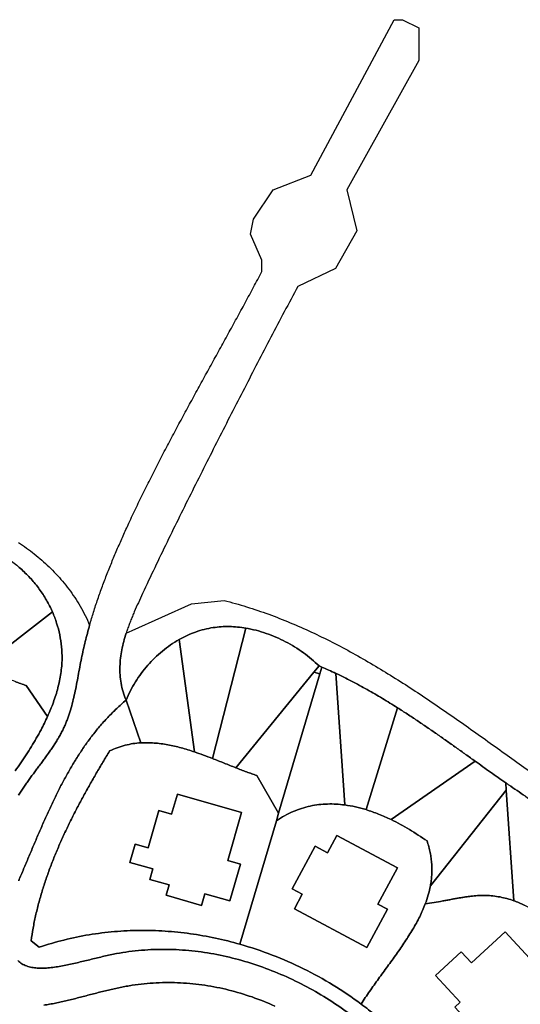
# Model space of a CAD drawing. Header units: millimetres. Extents: x -96818 to 270234, y -28968 to 336819.
# Tile 5 of 7: x 39142 to 136556, y 145245 to 336819. Entities that reach past the tile are written whole.
import ezdxf

# ---------------------------------------------------------------- set-up
doc = ezdxf.new("R2010")
doc.units = ezdxf.units.MM
for name, color, linetype in [('02_CHALETS', 7, 'Continuous'), ('03_SHARED_CURVES', 7, 'Continuous'), ('REGION_HOLES', 7, 'Continuous')]:
    doc.layers.add(name, color=color, linetype=linetype)

msp = doc.modelspace()

# ---------------------------------------------------------------- linework, layer by layer
at = {"layer": '02_CHALETS'}
for points in [[(69821, 186118), (82306, 182538), (79639, 173235), (82105, 172528), (80049, 165361), (75180, 166757), (74527, 164482), (67613, 166465), (68196, 168498), (64496, 169559), (65073, 171572), (60574, 172863), (61586, 176392), (64132, 175662), (66224, 182957), (68710, 182244)], [(100863, 178118), (112653, 171810), (108864, 164727), (110706, 163741), (106718, 156287), (92589, 163846), (94111, 166692), (92185, 167722), (96629, 176027), (99051, 174731)], [(127084, 153287), (133627, 159334), (143094, 149090), (139365, 145643), (141046, 143823), (132169, 135619), (123789, 144686), (124832, 145650), (120035, 150840), (125056, 155481)]]:
    msp.add_lwpolyline(points, close=True, dxfattribs=at)
at = {"layer": '03_SHARED_CURVES'}
for points in [[(38940, 185937, -0.0079965), (39934, 187471, -0.0043617), (40459, 188240, -0.0032641), (40995, 189000, -0.0026698), (41535, 189746, -0.0015214), (42081, 190488, -0.0009216), (42625, 191218, 0.000278), (43169, 191948, 0.0008846), (43706, 192671, 0.0021434), (44238, 193396, 0.0027583), (44756, 194118, 0.0040811), (45265, 194847, 0.0047054), (45754, 195576, 0.0060809), (46228, 196315, 0.0067145), (46678, 197059, 0.0080991), (47106, 197816, 0.0087386), (47506, 198582, 0.0100414), (47877, 199363, 0.0096924), (48205, 200129, 0.0085502), (48504, 200906, 0.0080178), (48779, 201698, 0.0068505), (49031, 202498, 0.0121183), (49479, 204137, 0.0076713), (49861, 205792, 0.0056598), (50205, 207482, 0.0015872), (50524, 209177, -0.000377), (50840, 210881, -0.00435), (51173, 212582, -0.0100332), (51902, 215817, -0.0090515), (52755, 219021, -0.006847), (53517, 221559, -0.0061375), (54345, 224076, -0.0057745), (55233, 226574, -0.0050341), (56174, 229052, -0.0046722), (57167, 231518, -0.0039249), (58201, 233966, -0.003565), (59276, 236407, -0.0028246), (60382, 238834, -0.0032995), (61851, 241956, -0.0028376), (63358, 245060, -0.0026215), (64905, 248159, -0.0021751), (66482, 251244, -0.0019611), (68089, 254323, -0.0015273), (69717, 257391, -0.0013146), (71364, 260453, -0.0008889), (73024, 263508, -0.000677), (74694, 266556, -0.000254), (76369, 269601, -0.0000421), (78042, 272638, 0.000384), (79713, 275677, 0.0005966), (81371, 278706, 0.001032), (83020, 281741, 0.0012462), (84645, 284765, 0.0016969), (86252, 287800), (86252, 290028), (84024, 295121), (84661, 297985), (88481, 303715), (95802, 306580), (112035, 336819), (113627, 336819), (116810, 335227), (116810, 328861), (102804, 303715), (104714, 295757), (100576, 288436), (93255, 284935, 0.0013839), (88030, 275027, 0.0015513), (82864, 265089, 0.0016136), (77769, 255135, 0.0016951), (72740, 245147, 0.0009944), (70264, 240162, 0.0015971), (67813, 235165, 0.0019007), (65410, 230175, 0.0025837), (63051, 225164, 0.0018549), (62233, 223385, 0.0055612), (61442, 221595, 0.0034722), (61068, 220705, 0.0044926), (60708, 219810, 0.0049588), (60370, 218920, 0.0060638), (60051, 218023, 0.0020985), (59952, 217730, 0.002224), (59856, 217436, 0.0130264), (59387, 215842, 0.0169548), (59016, 214223, 0.0186502), (58764, 212612, 0.0223181), (58646, 210987, 0.0240756), (58679, 209346, 0.0259907), (58876, 207716, 0.0275896), (59265, 206034, 0.0263477), (59833, 204403, 0.0148934), (58013, 202788, 0.0142319), (56291, 201070, 0.0135109), (54693, 199289, 0.0123216), (53190, 197428, 0.0115836), (51782, 195504, 0.0101057), (50460, 193521, 0.00937), (49209, 191479, 0.0077981), (48030, 189395, 0.0070741), (46903, 187258, 0.0055234), (45830, 185093, 0.0048133), (44792, 182885, 0.0033289), (43790, 180661, 0.0026306), (42807, 178405, 0.001211), (41841, 176143, 0.0005204), (40876, 173862, -0.0008588), (39911, 171583, 0.0001964), (39423, 170436, 0.0034067), (38943, 169285, 0.005012)], [(38914, 235118, -0.0096539), (40469, 234025, -0.0102245), (41983, 232869, -0.0112961), (43445, 231650, -0.0118799), (44857, 230356, -0.0128144), (46204, 228994, -0.0134032), (47495, 227544, -0.0140538), (48704, 226026, -0.0146334), (49852, 224402, -0.0148489), (50902, 222713, -0.0154015), (51885, 220895, -0.0150816), (52755, 219021, 0.0090515), (51902, 215817, 0.0100332), (51173, 212582, 0.00435), (50840, 210881, 0.000377), (50524, 209177, -0.0015872), (50205, 207482, -0.0056598), (49861, 205792, -0.0076713), (49479, 204137, -0.0121183), (49031, 202498, -0.0068505), (48779, 201698, -0.0080178), (48504, 200906, -0.0085502), (48205, 200129, -0.0096924), (47877, 199363, -0.0100414), (47506, 198582, -0.0087386), (47106, 197816, -0.0080991), (46678, 197059, -0.0067145), (46228, 196315, -0.0060809), (45754, 195576, -0.0047054), (45265, 194847, -0.0040811), (44756, 194118, -0.0027583), (44238, 193396, -0.0021434), (43706, 192671, -0.0008846), (43169, 191948, -0.000278), (42625, 191218, 0.0009216), (42081, 190488, 0.0015214), (41535, 189746, 0.0026698), (40995, 189000, 0.0032641), (40459, 188240, 0.0043617), (39934, 187471, 0.0079965), (38940, 185937, 0.0039842)], [(38273, 190667, 0.0046588), (39353, 192219, 0.0053129), (40403, 193793, 0.0066465), (41415, 195391, 0.0073132), (42380, 197013, 0.0086897), (43292, 198666, 0.0071075), (43947, 199946, 0.0081045), (44562, 201245, 0.0089805), (45154, 202613, 0.0102949), (45692, 204002, 0.0108594), (46164, 205393, 0.0124046), (46572, 206804, 0.0130248), (46901, 208212, 0.0147315), (47152, 209635, 0.0154124), (47314, 211052, 0.0170886), (47385, 212477, 0.0283157), (47287, 214817, 0.026803), (46933, 217133, 0.0261585), (46336, 219399, 0.0252751), (45509, 221592, 0.0274031), (44357, 223882, 0.0275474), (42961, 226033, 0.0136095), (42181, 227042, 0.0127402), (41349, 228009, 0.0123226), (40465, 228938, 0.0113055), (39537, 229824, 0.0109055), (38560, 230678, 0.0098569)], [(38943, 169285, -0.0034067), (39423, 170436, -0.0001964), (39911, 171583, 0.0008588), (40876, 173862, -0.0005204), (41841, 176143, -0.001211), (42807, 178405, -0.0026306), (43790, 180661, -0.0033289), (44792, 182885, -0.0048133), (45830, 185093, -0.0055234), (46903, 187258, -0.0070741), (48030, 189395, -0.0077981), (49209, 191479, -0.00937), (50460, 193521, -0.0101057), (51782, 195504, -0.0115836), (53190, 197428, -0.0123216), (54693, 199289, -0.0135109), (56291, 201070, -0.0142319), (58013, 202788, -0.0148934), (59833, 204403, -0.0263477), (59265, 206034, -0.0275896), (58876, 207716, -0.0259907), (58679, 209346, -0.0240756), (58646, 210987, -0.0223181), (58764, 212612, -0.0186502), (59016, 214223, -0.0169548), (59387, 215842, -0.0130264), (59856, 217436), (61032, 217968), (72565, 223183), (78931, 223820, -0.0130362), (83297, 222585, -0.0120209), (87595, 221134, -0.0113489), (91794, 219494, -0.0100655), (95918, 217676, -0.0093938), (99974, 215696, -0.0080048), (103958, 213576, -0.0073419), (107896, 211323, -0.0059505), (111773, 208966, -0.0052988), (115620, 206507, -0.0039504), (119422, 203978, -0.0033084), (123205, 201380, -0.0020073), (126961, 198741, -0.0013716), (130709, 196070, -0.0000976), (134450, 193389, 0.0005362), (138191, 190711, 0.0018135)], [(38241, 208059, 0.0067151), (39322, 207646, 0.0092644), (40416, 207268), (44562, 201245, -0.0081045), (43947, 199946, -0.0071075), (43292, 198666, -0.0086897), (42380, 197013, -0.0073132), (41415, 195391, -0.0066465), (40403, 193793, -0.0053129), (39353, 192219, -0.0046588), (38273, 190667, -0.0033723)], [(145805, 185354, -0.0000175), (147735, 184012, -0.0006554)], [(108419, 143076, 0.0125132), (105585, 145293, -0.0058127), (106395, 146538, -0.0042259), (107229, 147766, -0.0034895), (108087, 148989, -0.0020032), (108959, 150202, -0.0012767), (109838, 151410, 0.0001807), (110720, 152615, 0.0009082), (111593, 153813, 0.0024214), (112458, 155017, 0.0031615), (113296, 156213, 0.0048172), (114116, 157421, 0.0055819), (114894, 158622, 0.0074551), (115640, 159842, 0.0082564), (116330, 161054, 0.0103779), (116974, 162291, 0.011226), (117550, 163523, 0.0135219), (118063, 164782, 0.005338), (119766, 165054, 0.0028317), (121463, 165353, 0.000679), (122240, 165495, -0.0002609), (123016, 165639, -0.0007563), (123752, 165773, -0.001908), (124488, 165903, -0.0024281), (125190, 166021, -0.0037709), (125894, 166130, -0.0043104), (126569, 166224, -0.0057868), (127247, 166304, -0.0063374), (127902, 166365, -0.0078347), (128559, 166408, -0.008383), (129203, 166429, -0.0097239), (129846, 166426, -0.0215338), (131233, 166334, -0.0205678), (132607, 166126, -0.0199548), (133965, 165806, -0.0183473), (135295, 165383, -0.0138037), (136317, 164984, -0.0127252), (137316, 164531, -0.0124376)], [(104486, 142503, 0.0187466), (100410, 145428, 0.0188169), (96127, 148038, 0.0189431), (91673, 150311, 0.0196107), (87058, 152233, 0.0199297), (82343, 153773, 0.0211228), (77519, 154921, 0.0216479), (72655, 155646, 0.0231625), (67748, 155933, 0.0118371), (65297, 155905, 0.0122111), (62850, 155758, 0.0124128), (60409, 155491, 0.012733), (57984, 155102, 0.0060022), (56757, 154858, 0.0039237), (55535, 154589, 0.0029096), (54308, 154301, 0.0008638), (53083, 154004, -0.000141), (51848, 153703, -0.0021156), (50611, 153407, -0.0031108), (49357, 153122, -0.0049853), (48100, 152856, -0.0064064), (46841, 152620, -0.0112647), (45574, 152429, -0.0065666), (44957, 152358, -0.0083079), (44337, 152306, -0.0089591), (43740, 152276, -0.0112893), (43143, 152270, -0.0120316), (42575, 152291, -0.015135), (42009, 152343, -0.0160115), (41479, 152425, -0.0199135), (40956, 152545, -0.020976), (40471, 152699, -0.0251609), (40002, 152898, -0.026414), (39569, 153136, -0.0293745), (39165, 153420, -0.0293619), (38794, 153754, -0.025733)], [(38794, 153754, 0.0293619), (39165, 153420, 0.0293745), (39569, 153136, 0.026414), (40002, 152898, 0.0251609), (40471, 152699, 0.020976), (40956, 152545, 0.0199135), (41479, 152425, 0.0160115), (42009, 152343, 0.015135), (42575, 152291, 0.0120316), (43143, 152270, 0.0112893), (43740, 152276, 0.0089591), (44337, 152306, 0.0083079), (44957, 152358, 0.0065666), (45574, 152429, 0.0112647), (46841, 152620, 0.0064064), (48100, 152856, 0.0049853), (49357, 153122, 0.0031108), (50611, 153407, 0.0021156), (51848, 153703, 0.000141), (53083, 154004, -0.0008638), (54308, 154301, -0.0029096), (55535, 154589, -0.0039237), (56757, 154858, -0.0060022), (57984, 155102, -0.012733), (60409, 155491, -0.0124128), (62850, 155758, -0.0122111), (65297, 155905, -0.0118371), (67748, 155933, -0.0231625), (72655, 155646, -0.0216479), (77519, 154921, -0.0211228), (82343, 153773, -0.0199297), (87058, 152233, -0.0196107), (91673, 150311, -0.0189431), (96127, 148038, -0.0188169), (100410, 145428, -0.0187466), (104486, 142503, -0.0188071)], [(43824, 145067, 0.0063108), (44964, 145257, 0.0056942), (46107, 145477, 0.0044042), (47245, 145719, 0.0037959), (48386, 145982, 0.0025463), (49524, 146259, 0.0019449), (50666, 146548, 0.0007321), (51806, 146844, 0.0001348), (52951, 147142, -0.0010576), (54095, 147438, -0.0016537), (55243, 147728, -0.0028442), (56394, 148009, -0.003442), (57549, 148274, -0.0046408), (58707, 148521, -0.0052421), (59871, 148745, -0.0064414), (61039, 148942, -0.0132831), (63374, 149242, -0.0128581), (65722, 149418, -0.0127007), (68083, 149475, -0.0123495), (70444, 149414, -0.0243467), (75164, 148943, -0.0235616), (79817, 148023, -0.0234378), (84370, 146668, -0.0236007), (88776, 144892, -0.02382)]]:
    msp.add_lwpolyline(points, format="xyb", dxfattribs=at)
for points in [[(44357, 223882, -0.0274031), (45509, 221592), (31742, 210901, 0.0071482), (30322, 211488, 0.0102263), (28883, 212025, 0.0116525), (27450, 212489, 0.0150913), (25995, 212877), (35407, 233020, -0.0084732), (36491, 232274, -0.0094775), (37549, 231490, -0.0098569), (38560, 230678, -0.0109055), (39537, 229824, -0.0113055), (40465, 228938, -0.0123226), (41349, 228009, -0.0127402), (42181, 227042, -0.0136095), (42961, 226033, -0.0275474)], [(45154, 202613, -0.0089805), (44562, 201245), (40416, 207268, -0.0092644), (39322, 207646, -0.0067151), (38241, 208059, -0.0056059), (37153, 208506, -0.0032991), (36074, 208972, -0.0022206), (34991, 209454, -0.0000494), (33910, 209941, 0.0010203), (32828, 210425, 0.0032037), (31742, 210901), (45509, 221592, -0.0252751), (46336, 219399, -0.0261585), (46933, 217133, -0.026803), (47287, 214817, -0.0283157), (47385, 212477, -0.0170886), (47314, 211052, -0.0154124), (47152, 209635, -0.0147315), (46901, 208212, -0.0130248), (46572, 206804, -0.0124046), (46164, 205393, -0.0108594), (45692, 204002, -0.0102949)], [(83128, 218437), (76633, 193081, 0.0043734), (74894, 193738, 0.0074132), (73141, 194354), (70146, 216201, -0.0209776), (71731, 217009, -0.0224486), (73381, 217677, -0.0230574), (75071, 218188, -0.0245586), (76801, 218535, -0.0218262), (78370, 218702, -0.0200299), (79948, 218736, -0.0193637), (81543, 218646, -0.0177096)], [(76633, 193081), (83128, 218437, -0.021578), (85126, 218012, -0.0196781), (87082, 217424, -0.0191243), (89003, 216680, -0.0182265), (90862, 215794, -0.0179113), (92640, 214784, -0.0180924), (94341, 213649, -0.0180047), (95915, 212425, -0.0193968), (97393, 211087), (96387, 209857), (81192, 191266, -0.0013908), (80065, 191715, 0.000064), (78939, 192167, 0.0007555), (77787, 192627, 0.0021013)], [(68477, 215159, -0.0224311), (70146, 216201), (73141, 194354, 0.0064189), (71851, 194768, 0.008265), (70549, 195143, 0.0091398), (69251, 195469, 0.0112504), (67941, 195742, 0.0121839), (66641, 195949, 0.0145136), (65331, 196087, 0.0155159), (64033, 196146, 0.017806), (62735, 196117), (59833, 204403, -0.0212771), (60672, 206229, -0.0205781), (61662, 207978, -0.0203487), (62789, 209638, -0.0202872), (64048, 211201, -0.0202831), (65419, 212647, -0.0209125), (66904, 213975, -0.0211416)], [(97932, 210859, -0.0045147), (99293, 210260, -0.0042925), (100643, 209638), (102404, 184032, 0.0191069), (100725, 184192, 0.0212771), (99039, 184217, 0.0223125), (97351, 184093, 0.0235887), (95682, 183816, 0.024629), (93995, 183366, 0.0242698), (92360, 182753, 0.0252148), (90687, 181929, 0.0230353), (89101, 180947), (89533, 182411), (97544, 209545)], [(97393, 211087, -0.0009086), (97663, 210973, -0.0009006), (97932, 210859), (97544, 209545), (96387, 209857)], [(82233, 190860, -0.0019859), (81192, 191266), (96387, 209857), (97544, 209545), (89533, 182411), (85297, 189761, -0.006156), (84284, 190102, -0.0042134), (83278, 190465, -0.0035353)], [(100643, 209638, -0.0094879), (103728, 208111, -0.0081335), (106758, 206477, -0.0073921), (109725, 204755, -0.0059346), (112646, 202955), (106539, 183117, 0.0200473), (104490, 183661, 0.0214371), (102404, 184032)], [(112646, 202955, -0.0035575), (114577, 201713, -0.0028937), (116492, 200447, -0.0025635), (118394, 199158, -0.0019001), (120285, 197853, -0.0015707), (122169, 196534, -0.0009102), (124046, 195205, -0.0005812), (125920, 193869, 0.0000768), (127793, 192532), (111404, 181178, 0.0082868), (110207, 181733, 0.0092562), (108990, 182247, 0.009643), (107773, 182707, 0.0107687), (106539, 183117)], [(82011, 156932, 0.0172217), (77220, 158123, 0.0177334), (72357, 158978, 0.0180381), (67447, 159482, 0.0187188), (62513, 159624, 0.0191405), (57568, 159393, 0.0198348), (52657, 158776, 0.0203667), (47759, 157757, 0.0208437), (42962, 156338), (41371, 157612, -0.0112584), (41754, 160049, -0.0103547), (42242, 162468, -0.0099425), (42831, 164878, -0.0090079), (43511, 167264, -0.0086113), (44280, 169644, -0.0077052), (45127, 171996, -0.0073246), (46051, 174341, -0.006478), (47040, 176660, -0.0061118), (48093, 178967, -0.005334), (49199, 181250, -0.0049799), (50356, 183517, -0.0042659), (51554, 185762, -0.0039212), (52789, 187986, -0.0032568), (54055, 190192, -0.0029181), (55341, 192370, -0.0022831), (56650, 194535, -0.0265142), (58126, 195173, -0.0265841), (59661, 195651, -0.0250594), (61187, 195958, -0.0227597), (62735, 196117, -0.017806), (64033, 196146, -0.0155159), (65331, 196087, -0.0145136), (66641, 195949, -0.0121839), (67941, 195742, -0.0112504), (69251, 195469, -0.0091398), (70549, 195143, -0.008265), (71851, 194768, -0.0064189), (73141, 194354, -0.0074132), (74894, 193738, -0.0043734), (76633, 193081, -0.0021013), (77787, 192627, -0.0007555), (78939, 192167, -0.000064), (80065, 191715, 0.0013908), (81192, 191266, 0.0019859), (82233, 190860, 0.0035353), (83278, 190465, 0.0042134), (84284, 190102, 0.006156), (85297, 189761), (89533, 182411), (89101, 180947)], [(127793, 192532, 0.0007864), (130745, 190432, 0.0024147), (133710, 188352), (133808, 186930), (119055, 168290, 0.0147742), (119219, 169335, 0.0155988), (119318, 170389, 0.0161441), (119352, 171465, 0.0163309), (119315, 172540, 0.0168355), (119204, 173651, 0.016275), (119019, 174751, 0.0167211), (118747, 175900, 0.0154818), (118401, 177028, 0.0077856), (116708, 178164, 0.0091997), (114978, 179241, 0.0099777), (113212, 180249, 0.011855), (111404, 181178)], [(133710, 188352, 0.000279), (134000, 188150, 0.0002945), (134290, 187949, 0.0028355), (137550, 185724, 0.0008381), (140825, 183522, -0.0001604), (144108, 181322, -0.0021474), (147382, 179106), (141120, 162230, 0.0106136), (140214, 162864, 0.010868), (139281, 163459, 0.0113841), (138311, 164019, 0.0124376), (137316, 164531, 0.0127252), (136317, 164984, 0.0138037), (135295, 165383), (133808, 186930)], [(133808, 186930), (135295, 165383, 0.0183473), (133965, 165806, 0.0199548), (132607, 166126, 0.0205678), (131233, 166334, 0.0215338), (129846, 166426, 0.0097239), (129203, 166429, 0.008383), (128559, 166408, 0.0078347), (127902, 166365, 0.0063374), (127247, 166304, 0.0057868), (126569, 166224, 0.0043104), (125894, 166130, 0.0037709), (125190, 166021, 0.0024281), (124488, 165903, 0.001908), (123752, 165773, 0.0007563), (123016, 165639, 0.0002609), (122240, 165495, -0.000679), (121463, 165353, -0.0028317), (119766, 165054, -0.005338), (118063, 164782, 0.0205265), (118636, 166514, 0.0234042), (119055, 168290)], [(105585, 145293, 0.0226821), (100115, 148983, 0.0223326), (94336, 152167, 0.0223927), (88281, 154828, 0.0227622), (82011, 156932), (89101, 180947, -0.0230353), (90687, 181929, -0.0252148), (92360, 182753, -0.0242698), (93995, 183366, -0.024629), (95682, 183816, -0.0235887), (97351, 184093, -0.0223125), (99039, 184217, -0.0212771), (100725, 184192, -0.0191069), (102404, 184032, -0.0214371), (104490, 183661, -0.0200473), (106539, 183117, -0.0107687), (107773, 182707, -0.009643), (108990, 182247, -0.0092562), (110207, 181733, -0.0082868), (111404, 181178, -0.011855), (113212, 180249, -0.0099777), (114978, 179241, -0.0091997), (116708, 178164, -0.0077856), (118401, 177028, -0.0154818), (118747, 175900, -0.0167211), (119019, 174751, -0.016275), (119204, 173651, -0.0168355), (119315, 172540, -0.0163309), (119352, 171465, -0.0161441), (119318, 170389, -0.0155988), (119219, 169335, -0.0147742), (119055, 168290, -0.0234042), (118636, 166514, -0.0205265), (118063, 164782, -0.0135219), (117550, 163523, -0.011226), (116974, 162291, -0.0103779), (116330, 161054, -0.0082564), (115640, 159842, -0.0074551), (114894, 158622, -0.0055819), (114116, 157421, -0.0048172), (113296, 156213, -0.0031615), (112458, 155017, -0.0024214), (111593, 153813, -0.0009082), (110720, 152615, -0.0001807), (109838, 151410, 0.0012767), (108959, 150202, 0.0020032), (108087, 148989, 0.0034895), (107229, 147766, 0.0042259), (106395, 146538, 0.0058127)]]:
    msp.add_lwpolyline(points, format="xyb", close=True, dxfattribs=at)
at = {"layer": 'REGION_HOLES'}
for points in [[(137550, 185724, -0.0028355), (134290, 187949, -0.0002945), (134000, 188150, -0.000279), (133710, 188352, -0.0024147), (130745, 190432, -0.0007864), (127793, 192532, -0.0000768), (125920, 193869, 0.0005812), (124046, 195205, 0.0009102), (122169, 196534, 0.0015707), (120285, 197853, 0.0019001), (118394, 199158, 0.0025635), (116492, 200447, 0.0028937), (114577, 201713, 0.0035575), (112646, 202955, 0.0059346), (109725, 204755, 0.0073921), (106758, 206477, 0.0081335), (103728, 208111, 0.0094879), (100643, 209638, 0.0042925), (99293, 210260, 0.0045147), (97932, 210859, 0.0009006), (97663, 210973, 0.0009086), (97393, 211087, 0.0193968), (95915, 212425, 0.0180047), (94341, 213649, 0.0180924), (92640, 214784, 0.0179113), (90862, 215794, 0.0182265), (89003, 216680, 0.0191243), (87082, 217424, 0.0196781), (85126, 218012, 0.021578), (83128, 218437, 0.0177096), (81543, 218646, 0.0193637), (79948, 218736, 0.0200299), (78370, 218702, 0.0218262), (76801, 218535, 0.0245586), (75071, 218188, 0.0230574), (73381, 217677, 0.0224486), (71731, 217009, 0.0209776), (70146, 216201, 0.0224311), (68477, 215159, 0.0211416), (66904, 213975, 0.0209125), (65419, 212647, 0.0202831), (64048, 211201, 0.0202872), (62789, 209638, 0.0203487), (61662, 207978, 0.0205781), (60672, 206229, 0.0212771), (59833, 204403), (62735, 196117, 0.0227597), (61187, 195958, 0.0250594), (59661, 195651, 0.0265841), (58126, 195173, 0.0265142), (56650, 194535, 0.0022831), (55341, 192370, 0.0029181), (54055, 190192, 0.0032568), (52789, 187986, 0.0039212), (51554, 185762, 0.0042659), (50356, 183517, 0.0049799), (49199, 181250, 0.005334), (48093, 178967, 0.0061118), (47040, 176660, 0.006478), (46051, 174341, 0.0073246), (45127, 171996, 0.0077052), (44280, 169644, 0.0086113), (43511, 167264, 0.0090079), (42831, 164878, 0.0099425), (42242, 162468, 0.0103547), (41754, 160049, 0.0112584), (41371, 157612), (42962, 156338, -0.0208437), (47759, 157757, -0.0203667), (52657, 158776, -0.0198348), (57568, 159393, -0.0191405), (62513, 159624, -0.0187188), (67447, 159482, -0.0180381), (72357, 158978, -0.0177334), (77220, 158123, -0.0172217), (82011, 156932, -0.0227622), (88281, 154828, -0.0223927), (94336, 152167, -0.0223326), (100115, 148983, -0.0226821), (105585, 145293, -0.0125132), (108419, 143076, -0.01278)], [(88776, 144892, 0.0236007), (84370, 146668, 0.0234378), (79817, 148023, 0.0235616), (75164, 148943, 0.0243467), (70444, 149414, 0.0123495), (68083, 149475, 0.0127007), (65722, 149418, 0.0128581), (63374, 149242, 0.0132831), (61039, 148942, 0.0064414), (59871, 148745, 0.0052421), (58707, 148521, 0.0046408), (57549, 148274, 0.003442), (56394, 148009, 0.0028442), (55243, 147728, 0.0016537), (54095, 147438, 0.0010576), (52951, 147142, -0.0001348), (51806, 146844, -0.0007321), (50666, 146548, -0.0019449), (49524, 146259, -0.0025463), (48386, 145982, -0.0037959), (47245, 145719, -0.0044042), (46107, 145477, -0.0056942), (44964, 145257, -0.0063108), (43824, 145067, -0.0076191)]]:
    msp.add_lwpolyline(points, format="xyb", dxfattribs=at)
for points in [[(69821, 186118), (68710, 182244), (66224, 182957), (64132, 175662), (61586, 176392), (60574, 172863), (65073, 171572), (64496, 169559), (68196, 168498), (67613, 166465), (74527, 164482), (75180, 166757), (80049, 165361), (82105, 172528), (79639, 173235), (82306, 182538)], [(100863, 178118), (99051, 174731), (96629, 176027), (92185, 167722), (94111, 166692), (92589, 163846), (106718, 156287), (110706, 163741), (108864, 164727), (112653, 171810)], [(127084, 153287), (125056, 155481), (120035, 150840), (124832, 145650), (123789, 144686), (132169, 135619), (141046, 143823), (139365, 145643), (143094, 149090), (133627, 159334)]]:
    msp.add_lwpolyline(points, close=True, dxfattribs=at)

doc.saveas('drawing.dxf')
